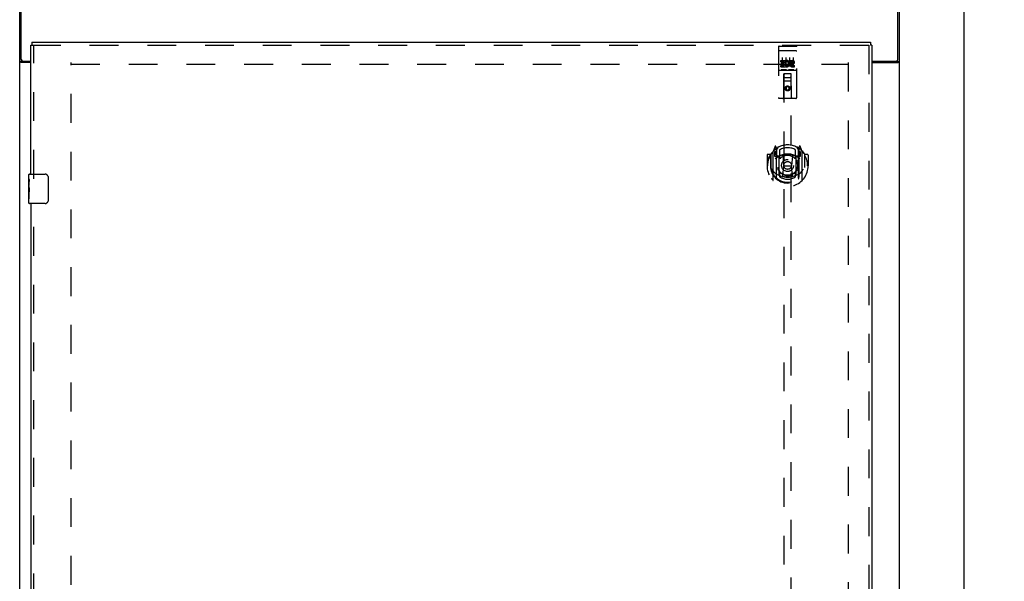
# Model space of a CAD drawing. Header units: inches. Extents: x 0 to 179, y 0 to 116.
# Tile 10 of 21: x 54 to 88, y 57 to 76. Entities that reach past the tile are written whole.
import ezdxf

# ---------------------------------------------------------------- set-up
doc = ezdxf.new("R2010")
doc.units = ezdxf.units.IN
doc.header["$LTSCALE"] = 9.842105
doc.header["$MEASUREMENT"] = 0
doc.linetypes.add('HIDDEN', pattern=[0.2, 0.1, -0.1])
doc.layers.get('0').update_dxf_attribs({"linetype": 'CONTINUOUS'})
for name, color, linetype in [('DEFAULT_2', 8, 'HIDDEN'), ('DIMENSIONS', 7, 'CONTINUOUS'), ('DOOR_ASSEMBLY', 7, 'CONTINUOUS')]:
    doc.layers.add(name, color=color, linetype=linetype)
doc.styles.get("Standard").update_dxf_attribs({"font": 'arial.ttf'})
doc.dimstyles.new('DIMSTYLE_1', dxfattribs={"dimtxt": 0.789474, "dimasz": 1.052632, "dimexe": 0.09, "dimexo": 0.07, "dimgap": 0.0375, "dimtad": 0, "dimtih": 1, "dimtoh": 1, "dimzin": 4, "dimdsep": 46, "dimtxsty": 'Standard', "dimblk": '_FILLED', "dimblk1": '_FILLED', "dimblk2": '_FILLED', "dimcen": 0.09, "dimadec": 3, "dimazin": 1, "dimtfac": 1, "dimtdec": 3, "dimtofl": 0, "dimtmove": 0, "dimatfit": 3, "dimldrblk": '_FILLED', "dimfxl": 0, "dimtolj": 1, "dimtzin": 4, "dimarcsym": 0})

# ---------------------------------------------------------------- blocks, each defined once
blk = doc.blocks.new('_FILLED')
at = {"color": 0, "linetype": 'ByBlock'}
blk.add_solid([(0, 0), (-1, 0.2), (-1, -0.2)], dxfattribs=at)
blk = doc.blocks.new('*D9')
at = {"layer": 'DIMENSIONS', "color": 2, "linetype": 'Continuous'}
for p, q in [((85.062, 78.254), (87.583, 78.254)), ((86.636, 78.254), (86.636, 43.044)), ((86.636, 6.254), (86.636, 41.465)), ((85.062, 6.254), (87.583, 6.254))]:
    blk.add_line(p, q, dxfattribs=at)
at = {"layer": 'DIMENSIONS', "color": 2, "linetype": 'Continuous', "xscale": 1.0526315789, "yscale": 1.0526315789, "zscale": 1.0526315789}
for p, rotation in [((86.636, 78.254), 90), ((86.636, 6.254), 270)]:
    blk.add_blockref('_FILLED', p, dxfattribs=dict(at, rotation=rotation))
at = {"layer": 'DIMENSIONS', "color": 2, "linetype": 'Continuous', "insert": (86.636, 42.649), "char_height": 0.7895, "width": 2.75876, "attachment_point": 2, "line_spacing_factor": 0.9}
blk.add_mtext('72.00', dxfattribs=at)

msp = doc.modelspace()

# ---------------------------------------------------------------- linework, layer by layer
at = {"color": 3, "linetype": 'Continuous'}
for p, q in [((54.489, 74.918), (54.489, 78.254)), ((84.385, 74.918), (84.385, 78.254)), ((54.437, 6.358), (54.437, 78.15)), ((84.437, 6.358), (84.437, 78.15)), ((54.812, 74.806), (54.496, 74.806)), ((54.549, 74.858), (54.812, 74.858)), ((83.499, 74.858), (84.325, 74.858)), ((83.499, 74.806), (84.377, 74.806))]:
    msp.add_line(p, q, dxfattribs=at)
at = {"color": 7, "linetype": 'Continuous'}
for p, q in [((54.541, 74.843), (54.437, 74.843)), ((54.541, 74.843), (54.541, 74.859)), ((84.333, 74.859), (84.333, 74.843)), ((84.333, 74.843), (84.437, 74.843))]:
    msp.add_line(p, q, dxfattribs=at)
at = {"color": 3, "linetype": 'Continuous'}
for points in [[(54.468, 74.82), (54.464, 74.821), (54.461, 74.823), (54.457, 74.824), (54.454, 74.825), (54.451, 74.827), (54.449, 74.828), (54.446, 74.83), (54.444, 74.831), (54.442, 74.833), (54.44, 74.835), (54.439, 74.836), (54.438, 74.838), (54.437, 74.84), (54.437, 74.842), (54.437, 74.843)], [(54.496, 74.806), (54.494, 74.808), (54.492, 74.809), (54.489, 74.811), (54.486, 74.812), (54.483, 74.814), (54.479, 74.815), (54.475, 74.817), (54.468, 74.82)], [(84.377, 74.806), (84.379, 74.808), (84.382, 74.809), (84.384, 74.811), (84.387, 74.812), (84.391, 74.814), (84.394, 74.815), (84.398, 74.817)], [(84.398, 74.817), (84.406, 74.82), (84.41, 74.821), (84.413, 74.823), (84.416, 74.824), (84.42, 74.825), (84.422, 74.827), (84.425, 74.828), (84.428, 74.83), (84.43, 74.831), (84.432, 74.833), (84.433, 74.835), (84.435, 74.836), (84.436, 74.838), (84.436, 74.84), (84.437, 74.842), (84.437, 74.843)]]:
    msp.add_lwpolyline(points, dxfattribs=at)
at = {"color": 7, "linetype": 'Continuous'}
for points in [[(54.554, 74.83), (54.552, 74.831), (54.55, 74.832), (54.548, 74.834), (54.546, 74.835), (54.544, 74.836), (54.543, 74.838), (54.542, 74.839), (54.541, 74.841), (54.541, 74.842), (54.541, 74.843)], [(54.573, 74.806), (54.573, 74.808), (54.573, 74.81), (54.573, 74.812), (54.572, 74.813), (54.572, 74.815), (54.571, 74.816), (54.57, 74.818), (54.569, 74.819), (54.567, 74.821), (54.565, 74.822), (54.564, 74.824), (54.562, 74.825), (54.56, 74.826), (54.558, 74.827), (54.554, 74.83)], [(84.301, 74.806), (84.301, 74.808), (84.301, 74.81), (84.301, 74.812), (84.301, 74.813), (84.302, 74.815), (84.303, 74.816), (84.304, 74.818), (84.305, 74.819), (84.307, 74.821), (84.308, 74.822), (84.31, 74.824), (84.312, 74.825), (84.314, 74.826), (84.316, 74.827)], [(84.316, 74.827), (84.32, 74.83), (84.322, 74.831), (84.324, 74.832), (84.326, 74.834), (84.328, 74.835), (84.33, 74.836), (84.331, 74.838), (84.332, 74.839), (84.332, 74.841), (84.333, 74.842), (84.333, 74.843)]]:
    msp.add_lwpolyline(points, dxfattribs=at)
at = {"color": 3, "linetype": 'Continuous'}
for centre, start, end in [((54.549, 74.918), 180, 270), ((84.325, 74.918), 270, 360)]:
    msp.add_arc(centre, 0.06, start, end, dxfattribs=at)
at = {"layer": 'DEFAULT_2', "color": 8, "linetype": 'HIDDEN'}
for p, q in [((56.187, 13.702), (56.187, 74.806)), ((56.187, 74.754), (82.687, 74.754)), ((82.687, 74.806), (82.687, 13.702))]:
    msp.add_line(p, q, dxfattribs=at)
at = {"layer": 'DOOR_ASSEMBLY', "color": 3, "linetype": 'Continuous'}
for p, q in [((54.812, 71.004), (54.812, 75.4)), ((54.854, 75.504), (83.457, 75.504)), ((83.499, 75.4), (83.499, 13.108)), ((54.812, 70.004), (54.812, 44.754))]:
    msp.add_line(p, q, dxfattribs=at)
at = {"layer": 'DOOR_ASSEMBLY', "color": 7, "linetype": 'Continuous'}
for p, q in [((54.812, 75.4), (54.854, 75.4)), ((54.854, 75.504), (54.854, 75.4)), ((83.457, 75.504), (83.457, 75.4)), ((83.499, 75.4), (83.457, 75.4)), ((54.752, 70.844), (54.752, 70.989)), ((54.767, 71.004), (55.307, 71.004)), ((55.407, 70.904), (55.407, 70.104)), ((54.752, 70.586), (54.752, 70.843)), ((54.758, 70.787), (54.752, 70.787)), ((54.752, 70.619), (54.759, 70.619)), ((54.752, 70.019), (54.752, 70.583)), ((54.753, 70.557), (54.752, 70.557)), ((54.759, 70.619), (54.759, 70.756)), ((54.752, 70.425), (54.758, 70.425)), ((54.752, 70.389), (54.759, 70.389)), ((54.752, 70.326), (54.759, 70.326)), ((54.759, 70.158), (54.759, 70.389)), ((54.752, 70.158), (54.759, 70.158)), ((55.307, 70.004), (54.767, 70.004))]:
    msp.add_line(p, q, dxfattribs=at)
at = {"layer": 'DOOR_ASSEMBLY', "color": 8, "linetype": 'HIDDEN'}
for p, q in [((54.854, 75.4), (83.457, 75.4)), ((54.916, 70.849), (54.916, 75.4)), ((80.312, 75.342), (80.312, 73.617)), ((80.342, 75.372), (80.907, 75.372)), ((80.937, 73.617), (80.937, 75.342)), ((83.395, 75.4), (83.395, 13.108)), ((80.33, 75.213), (80.329, 75.213)), ((80.33, 75.213), (80.33, 75.213)), ((80.331, 75.213), (80.33, 75.213)), ((80.332, 75.213), (80.331, 75.213)), ((80.333, 75.213), (80.332, 75.213)), ((80.334, 75.214), (80.333, 75.213)), ((80.334, 75.214), (80.334, 75.214)), ((80.335, 75.214), (80.334, 75.214)), ((80.336, 75.214), (80.335, 75.214)), ((80.337, 75.214), (80.336, 75.214)), ((80.338, 75.214), (80.337, 75.214)), ((80.339, 75.214), (80.338, 75.214)), ((80.339, 75.214), (80.339, 75.214)), ((80.34, 75.214), (80.339, 75.214)), ((80.341, 75.214), (80.34, 75.214)), ((80.342, 75.214), (80.341, 75.214)), ((80.342, 75.214), (80.907, 75.214)), ((80.437, 74.981), (80.437, 74.675)), ((80.562, 74.981), (80.562, 74.675)), ((80.687, 74.981), (80.687, 74.675)), ((80.812, 74.981), (80.812, 74.675)), ((80.907, 75.214), (80.908, 75.214)), ((80.908, 75.214), (80.909, 75.214)), ((80.909, 75.214), (80.91, 75.214)), ((80.91, 75.214), (80.911, 75.214)), ((80.911, 75.214), (80.911, 75.214)), ((80.911, 75.214), (80.912, 75.214)), ((80.912, 75.214), (80.913, 75.214)), ((80.913, 75.214), (80.914, 75.214)), ((80.914, 75.214), (80.915, 75.214)), ((80.915, 75.214), (80.916, 75.213)), ((80.916, 75.213), (80.916, 75.213)), ((80.916, 75.213), (80.917, 75.213)), ((80.917, 75.213), (80.918, 75.213)), ((80.918, 75.213), (80.919, 75.213)), ((80.919, 75.213), (80.919, 75.213)), ((80.919, 75.213), (80.92, 75.213)), ((80.393, 74.837), (80.393, 74.879)), ((80.393, 74.879), (80.549, 74.879)), ((80.393, 74.837), (80.506, 74.837)), ((80.393, 74.666), (80.393, 74.708)), ((80.393, 74.708), (80.506, 74.708)), ((80.393, 74.666), (80.549, 74.666)), ((80.585, 74.56), (80.413, 74.56)), ((80.414, 74.752), (80.414, 74.794)), ((80.414, 74.794), (80.506, 74.794)), ((80.414, 74.752), (80.506, 74.752)), ((80.506, 74.794), (80.506, 74.837)), ((80.506, 74.708), (80.506, 74.752)), ((80.549, 74.701), (80.549, 74.879)), ((80.549, 74.701), (80.562, 74.72)), ((80.549, 74.666), (80.549, 74.678)), ((80.552, 74.676), (80.549, 74.678)), ((80.573, 74.831), (80.556, 74.87)), ((80.835, 74.56), (80.663, 74.56)), ((80.705, 74.837), (80.705, 74.879)), ((80.705, 74.879), (80.797, 74.879)), ((80.705, 74.837), (80.797, 74.837)), ((80.765, 74.752), (80.811, 74.752)), ((80.769, 74.793), (80.797, 74.793)), ((80.769, 74.708), (80.861, 74.708)), ((80.769, 74.666), (80.861, 74.666)), ((80.861, 74.666), (80.861, 74.708)), ((80.342, 74.544), (80.907, 74.544)), ((80.494, 73.617), (80.498, 74.427)), ((80.499, 74.427), (80.498, 74.427)), ((80.499, 74.427), (80.499, 46.425)), ((80.749, 74.427), (80.499, 74.427)), ((80.539, 74.302), (80.709, 74.302)), ((80.749, 46.425), (80.749, 74.427)), ((80.751, 74.427), (80.749, 74.427)), ((80.754, 73.617), (80.751, 74.427)), ((80.752, 74.177), (80.497, 74.177)), ((80.624, 73.999), (80.562, 73.963)), ((80.562, 73.963), (80.562, 73.89)), ((80.562, 73.963), (80.572, 73.957)), ((80.562, 73.89), (80.572, 73.896)), ((80.562, 73.89), (80.624, 73.854)), ((80.624, 73.987), (80.572, 73.957)), ((80.572, 73.957), (80.572, 73.896)), ((80.572, 73.896), (80.624, 73.866)), ((80.624, 73.999), (80.624, 73.987)), ((80.687, 73.963), (80.624, 73.999)), ((80.677, 73.957), (80.624, 73.987)), ((80.624, 73.866), (80.677, 73.896)), ((80.624, 73.854), (80.687, 73.89)), ((80.687, 73.963), (80.677, 73.957)), ((80.677, 73.896), (80.677, 73.957)), ((80.687, 73.89), (80.677, 73.896)), ((80.687, 73.89), (80.687, 73.963)), ((80.907, 73.587), (80.342, 73.587)), ((80.624, 73.854), (80.624, 73.866)), ((80.199, 71.953), (80.129, 71.777)), ((80.221, 71.873), (80.22, 71.872)), ((80.221, 71.873), (80.22, 71.872)), ((80.221, 71.873), (80.221, 71.873)), ((80.242, 71.869), (80.228, 71.95)), ((80.242, 70.853), (80.242, 71.869)), ((80.249, 71.822), (80.319, 71.931)), ((80.249, 70.878), (80.249, 71.881)), ((80.929, 71.931), (80.999, 71.822)), ((80.999, 70.878), (80.999, 71.881)), ((81.021, 71.95), (81.007, 71.869)), ((81.007, 71.869), (81.007, 70.853)), ((81.028, 71.872), (81.024, 71.876)), ((81.12, 71.777), (81.05, 71.953)), ((79.924, 71.656), (79.924, 71.283)), ((80.042, 71.671), (79.939, 71.671)), ((80.042, 71.671), (80.042, 71.283)), ((80.05, 71.656), (80.042, 71.671)), ((80.049, 71.694), (80.049, 71.236)), ((80.124, 71.767), (80.124, 70.799)), ((80.182, 71.762), (80.182, 71.612)), ((80.249, 71.762), (80.182, 71.762)), ((80.182, 71.612), (80.242, 71.612)), ((80.19, 71.754), (80.22, 71.708)), ((80.252, 71.856), (80.252, 71.649)), ((80.342, 71.611), (80.269, 71.611)), ((80.272, 71.629), (80.338, 71.629)), ((80.342, 70.97), (80.342, 71.601)), ((80.349, 71.834), (80.349, 71.581)), ((80.461, 71.627), (80.492, 71.283)), ((80.787, 71.627), (80.757, 71.283)), ((80.899, 71.581), (80.899, 71.834)), ((80.979, 71.611), (80.907, 71.611)), ((80.907, 71.601), (80.907, 70.97)), ((80.911, 71.629), (80.977, 71.629)), ((80.997, 71.649), (80.997, 71.856)), ((81.067, 71.762), (80.999, 71.762)), ((81.007, 71.612), (81.067, 71.612)), ((81.029, 71.708), (81.059, 71.754)), ((81.067, 71.612), (81.067, 71.762)), ((81.124, 70.799), (81.124, 71.767)), ((81.199, 71.694), (81.199, 71.236)), ((81.207, 71.671), (81.199, 71.656)), ((81.207, 71.283), (81.207, 71.671)), ((81.309, 71.671), (81.207, 71.671)), ((81.324, 71.656), (81.324, 71.283)), ((79.924, 71.283), (79.939, 71.283)), ((80.042, 71.283), (80.057, 71.283)), ((80.049, 71.236), (80.05, 71.233)), ((80.462, 70.944), (80.492, 71.283)), ((80.492, 71.283), (80.757, 71.283)), ((80.787, 70.944), (80.757, 71.283)), ((81.207, 71.283), (81.192, 71.283)), ((81.199, 71.236), (81.199, 71.233)), ((81.309, 71.283), (81.324, 71.283)), ((80.349, 71.02), (80.349, 70.917)), ((80.899, 70.917), (80.899, 71.02)), ((54.916, 44.599), (54.916, 70.159))]:
    msp.add_line(p, q, dxfattribs=at)
for points in [[(80.328, 75.213), (80.327, 75.213), (80.327, 75.213), (80.327, 75.213), (80.326, 75.213), (80.326, 75.213), (80.326, 75.213), (80.325, 75.213), (80.325, 75.212), (80.325, 75.212), (80.324, 75.212), (80.324, 75.212), (80.323, 75.212), (80.323, 75.212), (80.323, 75.212), (80.323, 75.212), (80.322, 75.212), (80.322, 75.212), (80.322, 75.212), (80.321, 75.212), (80.321, 75.212), (80.321, 75.212), (80.32, 75.212), (80.32, 75.211), (80.32, 75.211), (80.319, 75.211), (80.319, 75.211), (80.319, 75.211), (80.319, 75.211), (80.318, 75.211), (80.318, 75.211), (80.318, 75.211), (80.318, 75.211), (80.317, 75.211), (80.317, 75.211), (80.317, 75.21), (80.317, 75.21), (80.316, 75.21), (80.316, 75.21), (80.316, 75.21), (80.316, 75.21), (80.316, 75.21), (80.315, 75.21), (80.315, 75.21), (80.315, 75.21), (80.315, 75.21), (80.315, 75.21), (80.314, 75.209), (80.314, 75.209), (80.314, 75.209), (80.314, 75.209), (80.314, 75.209), (80.314, 75.209), (80.314, 75.209), (80.313, 75.209), (80.313, 75.209), (80.313, 75.209), (80.313, 75.208), (80.313, 75.208), (80.313, 75.208), (80.313, 75.208), (80.313, 75.208), (80.313, 75.208), (80.312, 75.208), (80.312, 75.208), (80.312, 75.208), (80.312, 75.208), (80.312, 75.207), (80.312, 75.207), (80.312, 75.207), (80.312, 75.207), (80.312, 75.207), (80.312, 75.207), (80.312, 75.207), (80.312, 75.207), (80.312, 75.207), (80.312, 75.206), (80.312, 75.206)], [(80.329, 75.213), (80.328, 75.213), (80.328, 75.213)], [(80.92, 75.213), (80.921, 75.213), (80.921, 75.213), (80.922, 75.213), (80.922, 75.213), (80.922, 75.213), (80.923, 75.213), (80.923, 75.213), (80.924, 75.213), (80.924, 75.212), (80.924, 75.212), (80.925, 75.212), (80.925, 75.212), (80.925, 75.212), (80.926, 75.212), (80.926, 75.212), (80.926, 75.212), (80.927, 75.212), (80.927, 75.212), (80.927, 75.212), (80.927, 75.212), (80.928, 75.212), (80.928, 75.212), (80.928, 75.212), (80.929, 75.211), (80.929, 75.211), (80.929, 75.211), (80.93, 75.211), (80.93, 75.211), (80.93, 75.211), (80.93, 75.211), (80.931, 75.211), (80.931, 75.211), (80.931, 75.211), (80.931, 75.211), (80.932, 75.211), (80.932, 75.21), (80.932, 75.21), (80.932, 75.21), (80.932, 75.21), (80.933, 75.21), (80.933, 75.21), (80.933, 75.21), (80.933, 75.21), (80.934, 75.21), (80.934, 75.21), (80.934, 75.21), (80.934, 75.21), (80.934, 75.209), (80.934, 75.209), (80.935, 75.209), (80.935, 75.209), (80.935, 75.209), (80.935, 75.209), (80.935, 75.209), (80.935, 75.209), (80.935, 75.209), (80.936, 75.209), (80.936, 75.208), (80.936, 75.208), (80.936, 75.208), (80.936, 75.208), (80.936, 75.208), (80.936, 75.208), (80.936, 75.208), (80.936, 75.208), (80.936, 75.208), (80.937, 75.208), (80.937, 75.207), (80.937, 75.207), (80.937, 75.207), (80.937, 75.207), (80.937, 75.207), (80.937, 75.207), (80.937, 75.207), (80.937, 75.207), (80.937, 75.207), (80.937, 75.206), (80.937, 75.206)], [(80.413, 74.56), (80.413, 74.56), (80.413, 74.56), (80.413, 74.56), (80.413, 74.56), (80.412, 74.56), (80.412, 74.56), (80.412, 74.56), (80.412, 74.56), (80.412, 74.56), (80.411, 74.56), (80.411, 74.56), (80.411, 74.56), (80.411, 74.56), (80.411, 74.56), (80.411, 74.56), (80.41, 74.56), (80.41, 74.56), (80.41, 74.56), (80.41, 74.56), (80.41, 74.56), (80.41, 74.56), (80.41, 74.56), (80.409, 74.56), (80.409, 74.56), (80.409, 74.56), (80.409, 74.56), (80.409, 74.56), (80.409, 74.56), (80.409, 74.56), (80.408, 74.56), (80.408, 74.56), (80.408, 74.56), (80.408, 74.56), (80.408, 74.561), (80.408, 74.561), (80.408, 74.561), (80.408, 74.561), (80.408, 74.561), (80.408, 74.561), (80.407, 74.561), (80.407, 74.561), (80.407, 74.561), (80.407, 74.561), (80.407, 74.561), (80.407, 74.561), (80.407, 74.561)], [(80.592, 74.561), (80.592, 74.561), (80.592, 74.561), (80.592, 74.561), (80.592, 74.561), (80.591, 74.561), (80.591, 74.561), (80.591, 74.561), (80.591, 74.561), (80.591, 74.561), (80.591, 74.561), (80.591, 74.561), (80.591, 74.561), (80.591, 74.56), (80.59, 74.56), (80.59, 74.56), (80.59, 74.56), (80.59, 74.56), (80.59, 74.56), (80.59, 74.56), (80.59, 74.56), (80.59, 74.56), (80.589, 74.56), (80.589, 74.56), (80.589, 74.56), (80.589, 74.56), (80.589, 74.56), (80.589, 74.56), (80.589, 74.56), (80.588, 74.56), (80.588, 74.56), (80.588, 74.56), (80.588, 74.56), (80.588, 74.56), (80.588, 74.56), (80.587, 74.56), (80.587, 74.56), (80.587, 74.56), (80.587, 74.56), (80.587, 74.56), (80.587, 74.56), (80.586, 74.56), (80.586, 74.56), (80.586, 74.56), (80.586, 74.56), (80.585, 74.56)], [(80.663, 74.56), (80.663, 74.56), (80.663, 74.56), (80.663, 74.56), (80.663, 74.56), (80.662, 74.56), (80.662, 74.56), (80.662, 74.56), (80.662, 74.56), (80.662, 74.56), (80.661, 74.56), (80.661, 74.56), (80.661, 74.56), (80.661, 74.56), (80.661, 74.56), (80.661, 74.56), (80.66, 74.56), (80.66, 74.56), (80.66, 74.56), (80.66, 74.56), (80.66, 74.56), (80.66, 74.56), (80.66, 74.56), (80.659, 74.56), (80.659, 74.56), (80.659, 74.56), (80.659, 74.56), (80.659, 74.56), (80.659, 74.56), (80.659, 74.56), (80.658, 74.56), (80.658, 74.56), (80.658, 74.56), (80.658, 74.56), (80.658, 74.561), (80.658, 74.561), (80.658, 74.561), (80.658, 74.561), (80.658, 74.561), (80.658, 74.561), (80.657, 74.561), (80.657, 74.561), (80.657, 74.561), (80.657, 74.561), (80.657, 74.561), (80.657, 74.561), (80.657, 74.561)], [(80.842, 74.561), (80.842, 74.561), (80.842, 74.561), (80.842, 74.561), (80.842, 74.561), (80.841, 74.561), (80.841, 74.561), (80.841, 74.561), (80.841, 74.561), (80.841, 74.561), (80.841, 74.561), (80.841, 74.561), (80.841, 74.561), (80.841, 74.56), (80.84, 74.56), (80.84, 74.56), (80.84, 74.56), (80.84, 74.56), (80.84, 74.56), (80.84, 74.56), (80.84, 74.56), (80.84, 74.56), (80.839, 74.56), (80.839, 74.56), (80.839, 74.56), (80.839, 74.56), (80.839, 74.56), (80.839, 74.56), (80.839, 74.56), (80.838, 74.56), (80.838, 74.56), (80.838, 74.56), (80.838, 74.56), (80.838, 74.56), (80.838, 74.56), (80.837, 74.56), (80.837, 74.56), (80.837, 74.56), (80.837, 74.56), (80.837, 74.56), (80.837, 74.56), (80.836, 74.56), (80.836, 74.56), (80.836, 74.56), (80.836, 74.56), (80.835, 74.56)], [(80.079, 71.722), (80.08, 71.722), (80.08, 71.723), (80.081, 71.724), (80.082, 71.725), (80.082, 71.726), (80.083, 71.727), (80.084, 71.727), (80.085, 71.728), (80.085, 71.729), (80.086, 71.73), (80.087, 71.73), (80.088, 71.731), (80.089, 71.732), (80.089, 71.732), (80.09, 71.733), (80.091, 71.734), (80.092, 71.734), (80.093, 71.735), (80.093, 71.736), (80.094, 71.736), (80.095, 71.737), (80.096, 71.737), (80.097, 71.738), (80.098, 71.739), (80.099, 71.739), (80.099, 71.74), (80.1, 71.74), (80.101, 71.741), (80.102, 71.741), (80.103, 71.742), (80.104, 71.742), (80.105, 71.743), (80.106, 71.743), (80.107, 71.743)], [(81.142, 71.743), (81.143, 71.743), (81.144, 71.743), (81.145, 71.742), (81.146, 71.742), (81.147, 71.741), (81.147, 71.741), (81.148, 71.74), (81.149, 71.74), (81.15, 71.739), (81.151, 71.739), (81.152, 71.738), (81.153, 71.737), (81.154, 71.737), (81.154, 71.736), (81.155, 71.736), (81.156, 71.735), (81.157, 71.734), (81.158, 71.734), (81.159, 71.733), (81.159, 71.732), (81.16, 71.732), (81.161, 71.731), (81.162, 71.73), (81.162, 71.73), (81.163, 71.729), (81.164, 71.728), (81.165, 71.727), (81.166, 71.727), (81.166, 71.726), (81.167, 71.725), (81.168, 71.724), (81.168, 71.723), (81.169, 71.722), (81.17, 71.722)], [(80.092, 71.169), (80.095, 71.164), (80.098, 71.159), (80.101, 71.154), (80.104, 71.15), (80.107, 71.145), (80.109, 71.141), (80.112, 71.137), (80.115, 71.133), (80.117, 71.129), (80.12, 71.126), (80.122, 71.122), (80.125, 71.119), (80.127, 71.116), (80.129, 71.113), (80.131, 71.11), (80.134, 71.107), (80.136, 71.104), (80.138, 71.101), (80.14, 71.099), (80.142, 71.096), (80.144, 71.094), (80.146, 71.092), (80.148, 71.09), (80.15, 71.087), (80.152, 71.085), (80.154, 71.083), (80.155, 71.082), (80.157, 71.08), (80.159, 71.078), (80.161, 71.076), (80.162, 71.075), (80.164, 71.073), (80.165, 71.072), (80.167, 71.07), (80.169, 71.069), (80.17, 71.068)], [(80.812, 70.926), (80.807, 70.925), (80.802, 70.923), (80.796, 70.922), (80.791, 70.92), (80.785, 70.919), (80.78, 70.918), (80.774, 70.917), (80.769, 70.915), (80.763, 70.914), (80.758, 70.913), (80.752, 70.912), (80.747, 70.911), (80.741, 70.91), (80.736, 70.909), (80.73, 70.908), (80.725, 70.908), (80.719, 70.907), (80.714, 70.906), (80.708, 70.905), (80.703, 70.905), (80.697, 70.904), (80.691, 70.904), (80.686, 70.903), (80.68, 70.903), (80.675, 70.902), (80.669, 70.902), (80.664, 70.901), (80.658, 70.901), (80.652, 70.901), (80.647, 70.901), (80.641, 70.901), (80.636, 70.9), (80.63, 70.9), (80.624, 70.9), (80.619, 70.9), (80.613, 70.9), (80.608, 70.901), (80.602, 70.901), (80.596, 70.901), (80.591, 70.901), (80.585, 70.901), (80.58, 70.902), (80.574, 70.902), (80.568, 70.903), (80.563, 70.903), (80.557, 70.904), (80.552, 70.904), (80.546, 70.905), (80.541, 70.905), (80.535, 70.906), (80.53, 70.907), (80.524, 70.908), (80.518, 70.908), (80.513, 70.909), (80.507, 70.91), (80.502, 70.911), (80.496, 70.912), (80.491, 70.913), (80.485, 70.914), (80.48, 70.915), (80.474, 70.917), (80.469, 70.918), (80.464, 70.919), (80.458, 70.92), (80.453, 70.922), (80.447, 70.923), (80.442, 70.925), (80.436, 70.926)], [(81.079, 71.068), (81.08, 71.069), (81.082, 71.07), (81.083, 71.072), (81.085, 71.073), (81.086, 71.075), (81.088, 71.076), (81.09, 71.078), (81.092, 71.08), (81.093, 71.082), (81.095, 71.083), (81.097, 71.085), (81.099, 71.087), (81.101, 71.09), (81.103, 71.092), (81.105, 71.094), (81.107, 71.096), (81.109, 71.099), (81.111, 71.101), (81.113, 71.104), (81.115, 71.107), (81.117, 71.11), (81.12, 71.113), (81.122, 71.116), (81.124, 71.119), (81.127, 71.122), (81.129, 71.126), (81.131, 71.129), (81.134, 71.133), (81.137, 71.137), (81.139, 71.141), (81.142, 71.145), (81.145, 71.15), (81.148, 71.154), (81.151, 71.159), (81.154, 71.164), (81.157, 71.169)], [(80.107, 70.822), (80.106, 70.823), (80.105, 70.823), (80.104, 70.823), (80.103, 70.824), (80.102, 70.824), (80.101, 70.825), (80.1, 70.825), (80.099, 70.826), (80.099, 70.826), (80.098, 70.827), (80.097, 70.828), (80.096, 70.828), (80.095, 70.829), (80.094, 70.829), (80.093, 70.83), (80.093, 70.831), (80.092, 70.831), (80.091, 70.832), (80.09, 70.833), (80.089, 70.833), (80.089, 70.834), (80.088, 70.835), (80.087, 70.835), (80.086, 70.836), (80.085, 70.837), (80.085, 70.838), (80.084, 70.838), (80.083, 70.839), (80.082, 70.84), (80.082, 70.841), (80.081, 70.842), (80.08, 70.842), (80.08, 70.843), (80.079, 70.844)], [(81.17, 70.844), (81.169, 70.843), (81.168, 70.842), (81.168, 70.842), (81.167, 70.841), (81.166, 70.84), (81.166, 70.839), (81.165, 70.838), (81.164, 70.838), (81.163, 70.837), (81.162, 70.836), (81.162, 70.835), (81.161, 70.835), (81.16, 70.834), (81.159, 70.833), (81.159, 70.833), (81.158, 70.832), (81.157, 70.831), (81.156, 70.831), (81.155, 70.83), (81.154, 70.829), (81.154, 70.829), (81.153, 70.828), (81.152, 70.828), (81.151, 70.827), (81.15, 70.826), (81.149, 70.826), (81.148, 70.825), (81.147, 70.825), (81.147, 70.824), (81.146, 70.824), (81.145, 70.823), (81.144, 70.823), (81.143, 70.823), (81.142, 70.822)]]:
    msp.add_lwpolyline(points, dxfattribs=at)
at = {"layer": 'DOOR_ASSEMBLY', "color": 7, "linetype": 'Continuous'}
for points in [[(55.4, 70.94), (55.402, 70.935), (55.404, 70.929), (55.405, 70.923), (55.406, 70.917), (55.407, 70.911), (55.407, 70.904)], [(54.752, 70.844), (54.752, 70.84), (54.752, 70.835), (54.753, 70.83), (54.754, 70.824), (54.755, 70.817), (54.755, 70.809), (54.756, 70.801), (54.757, 70.792)], [(54.752, 70.586), (54.752, 70.578), (54.753, 70.569), (54.753, 70.559)], [(54.753, 70.559), (54.754, 70.548), (54.755, 70.537), (54.756, 70.525), (54.757, 70.513), (54.758, 70.501), (54.758, 70.488), (54.759, 70.475), (54.759, 70.462), (54.759, 70.449), (54.758, 70.437), (54.758, 70.424), (54.757, 70.412), (54.756, 70.4)], [(54.757, 70.792), (54.758, 70.784), (54.758, 70.774), (54.759, 70.765), (54.759, 70.756)], [(55.407, 70.104), (55.407, 70.098), (55.406, 70.092), (55.405, 70.086), (55.404, 70.08), (55.402, 70.074), (55.4, 70.068)]]:
    msp.add_lwpolyline(points, dxfattribs=at)
at = {"layer": 'DOOR_ASSEMBLY', "color": 8, "linetype": 'HIDDEN'}
for centre, radius in [((80.624, 73.927), 0.085), ((80.624, 73.927), 0.0845), ((80.624, 71.301), 0.35), ((80.624, 71.301), 0.335), ((80.624, 71.301), 0.205), ((80.624, 71.301), 0.133)]:
    msp.add_circle(centre, radius, dxfattribs=at)
for centre, radius, start, end in [((80.342, 75.342), 0.03, 90, 180), ((80.907, 75.342), 0.03, 0, 90), ((80.598, 74.772), 0.107, 244.2636, 113.4027), ((80.598, 74.772), 0.0639, 234.8895, 113.4026), ((80.769, 74.729), 0.0635, 90, 270), ((80.769, 74.73), 0.0219, 100.307, 270), ((80.797, 74.815), 0.0644, 282.2995, 90.0775), ((80.797, 74.815), 0.0219, 269.9011, 90), ((80.342, 74.514), 0.03, 90, 180), ((80.539, 74.387), 0.04, 90, 180), ((80.539, 74.342), 0.04, 180, 270), ((80.709, 74.387), 0.04, 0, 90), ((80.709, 74.342), 0.04, 270, 360), ((80.907, 74.514), 0.03, 0, 90), ((80.342, 73.617), 0.03, 180, 270), ((80.464, 73.617), 0.03, 270, 360), ((80.784, 73.617), 0.03, 180, 270), ((80.907, 73.617), 0.03, 270, 360), ((80.624, 71.301), 0.7, 35.2961, 144.7039), ((80.213, 71.947), 0.015, 10, 158.1959), ((80.232, 71.856), 0.02, 0, 125.2543), ((80.269, 71.881), 0.02, 121.4688, 179.9992), ((80.624, 71.301), 0.6, 62.7204, 117.2796), ((80.979, 71.881), 0.02, 0, 58.5295), ((81.017, 71.856), 0.02, 54.7457, 180), ((81.036, 71.947), 0.015, 21.8041, 170), ((80.624, 71.283), 0.7, 125.5126, 54.4874), ((79.939, 71.656), 0.015, 90, 180), ((80.624, 71.283), 0.685, 146.9885, 180), ((80.069, 71.694), 0.02, 144.7039, 180), ((80.139, 71.767), 0.015, 135.0748, 180), ((80.194, 71.757), 0.005, 90, 212.6792), ((80.624, 70.97), 0.7, 53.2319, 126.7681), ((80.229, 71.836), 0.02, 0, 125.5126), ((80.061, 71.607), 0.188, 0, 32.6792), ((80.269, 71.631), 0.02, 180, 270), ((80.272, 71.649), 0.02, 180, 270), ((80.338, 71.649), 0.02, 270, 293.464), ((80.357, 71.601), 0.015, 112.9863, 180), ((80.624, 70.988), 0.7, 66.536, 113.464), ((80.379, 71.581), 0.03, 180, 311.1261), ((80.624, 71.301), 0.343, 48.8739, 131.1261), ((80.441, 71.625), 0.02, 5.0796, 105.6131), ((80.807, 71.625), 0.02, 74.3869, 174.9204), ((80.869, 71.581), 0.03, 228.8739, 360), ((80.892, 71.601), 0.015, 0, 67.0137), ((80.911, 71.649), 0.02, 246.536, 270), ((80.977, 71.649), 0.02, 270, 360), ((80.979, 71.631), 0.02, 270, 360), ((81.019, 71.836), 0.02, 54.4874, 180), ((81.187, 71.607), 0.188, 147.3208, 180), ((81.054, 71.757), 0.005, 327.3208, 90), ((81.109, 71.767), 0.015, 0, 44.9252), ((81.179, 71.694), 0.02, 0, 35.2961), ((80.624, 71.283), 0.685, 0, 33.0115), ((81.309, 71.656), 0.015, 0, 90), ((80.624, 71.285), 0.583, 180.2464, 359.7536), ((80.069, 71.236), 0.02, 180, 187.6622), ((80.624, 71.311), 0.58, 187.6622, 352.3378), ((81.179, 71.236), 0.02, 352.3378, 360), ((80.624, 71.6), 0.7, 229.529, 310.471), ((80.257, 70.853), 0.015, 180, 229.6413), ((80.269, 70.878), 0.02, 180, 230.6594), ((80.357, 70.97), 0.015, 180, 247.0137), ((80.379, 71.02), 0.03, 48.8739, 180), ((80.624, 71.311), 0.48, 235.0461, 304.9539), ((80.624, 71.301), 0.343, 228.8739, 311.1261), ((80.442, 70.945), 0.02, 254.4248, 354.9204), ((80.807, 70.945), 0.02, 185.0796, 285.5752), ((80.869, 71.02), 0.03, 0, 131.1261), ((80.892, 70.97), 0.015, 292.9863, 360), ((80.979, 70.878), 0.02, 309.3378, 359.9984), ((80.992, 70.853), 0.015, 310.3587, 360), ((80.139, 70.799), 0.015, 180, 224.9252), ((81.109, 70.799), 0.015, 315.0748, 360)]:
    msp.add_arc(centre, radius, start, end, dxfattribs=at)
at = {"layer": 'DOOR_ASSEMBLY', "color": 7, "linetype": 'Continuous'}
for centre, radius, start, end in [((54.767, 70.989), 0.015, 90, 180), ((55.307, 70.904), 0.1, 21.1999, 90), ((54.767, 70.019), 0.015, 180, 270), ((55.307, 70.104), 0.1, 270, 338.7946)]:
    msp.add_arc(centre, radius, start, end, dxfattribs=at)
msp.add_ellipse((55.015, 70.42), major_axis=(0.263, 0), ratio=0.432808, start_param=3.141593, end_param=3.321581, dxfattribs=at)

# ---------------------------------------------------------------- dimensions: what is measured, and where the dimension line sits
at = {"layer": 'DIMENSIONS', "color": 2, "linetype": 'Continuous'}
dim = msp.add_linear_dim(base=(86.636, 6.254), p1=(84.992, 78.254), p2=(84.992, 6.254), angle=270, dimstyle='DIMSTYLE_1', dxfattribs=at)
dim.commit()
dim.dimension.update_dxf_attribs({"geometry": '*D9', "text_midpoint": (86.636, 42.25), "dimtype": 160})

doc.saveas('drawing.dxf')
